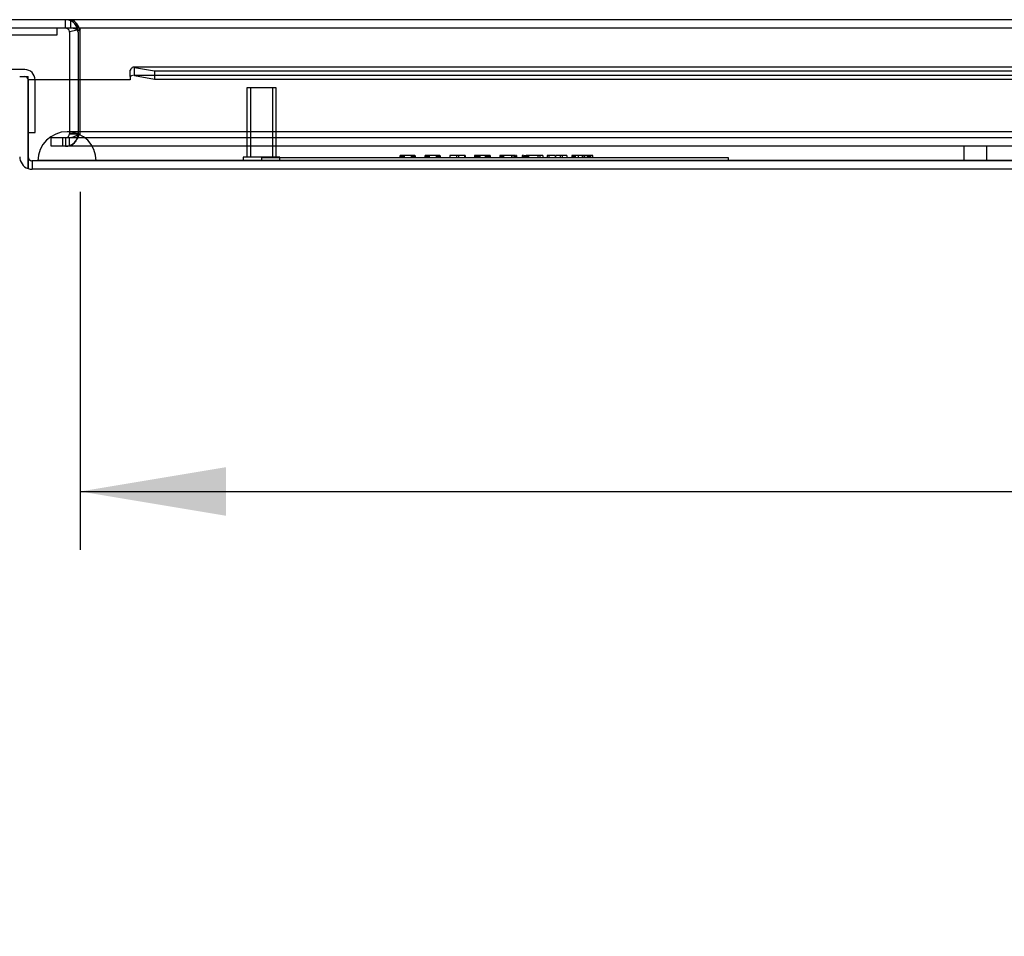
# Model space of a CAD drawing. Header units: inches. Extents: x 1 to 240, y -1 to 159.
# Tile 42 of 77: x 58.69 to 67.13, y 123.39 to 131.25. Entities that reach past the tile are written whole.
import ezdxf
from ezdxf.enums import TextEntityAlignment as Align
from ezdxf.lldxf.tags import DXFTag

# ---------------------------------------------------------------- set-up
doc = ezdxf.new("R2010")
doc.units = ezdxf.units.IN
doc.header["$MEASUREMENT"] = 0
for name, color, linetype in [('COM48601', 7, 'Continuous'), ('COM70220', 7, 'Continuous'), ('COM70726-3', 7, 'Continuous'), ('Default', 7, 'Continuous'), ('HNG10620-26B', 7, 'Continuous'), ('HNG10620-26C', 7, 'Continuous'), ('PKT99', 7, 'Continuous'), ('QLB20188', 7, 'Continuous'), ('STD26258', 7, 'Continuous')]:
    doc.layers.add(name, color=color, linetype=linetype)
doc.styles.add('SEACAD_Times_New_Roman', font='times.ttf')
tags = doc.linetypes.add('HIDDEN2', pattern=[0.1875, 0.125, -0.0625]).pattern_tags.tags
tags[6:7] = [DXFTag(74, 4), DXFTag(75, 0), DXFTag(340, '0'), DXFTag(46, 0.0), DXFTag(50, 0.0), DXFTag(44, 0.0), DXFTag(45, 0.0)]
tags[4:5] = [DXFTag(74, 4), DXFTag(75, 0), DXFTag(340, '0'), DXFTag(46, 0.0), DXFTag(50, 0.0), DXFTag(44, 0.0), DXFTag(45, 0.0)]
doc.dimstyles.new('HAMMOND_(STH_-_240x160)', dxfattribs={"dimtxt": 1, "dimasz": 1.25, "dimexe": 0.5, "dimexo": 0.5, "dimgap": 0.25, "dimtad": 0, "dimtih": 1, "dimtoh": 1, "dimlfac": 0.125, "dimzin": 0, "dimdsep": 46, "dimtxsty": 'SEACAD_Times_New_Roman', "dimblk1": '_SE_FILLED', "dimblk2": '_SE_FILLED', "dimsah": 1, "dimcen": 0.5, "dimadec": 0, "dimazin": 0, "dimtfac": 0.8, "dimtofl": 0, "dimtmove": 0, "dimatfit": 3, "dimfxl": 1, "dimtolj": 1, "dimtzin": 0, "dimarcsym": 0})

# ---------------------------------------------------------------- blocks, each defined once
blk = doc.blocks.new('SE7')
at = {"layer": 'COM48601', "color": 7, "linetype": 'Continuous'}
for p, q in [((59.6364, 130.7617), (59.6364, 130.8169)), ((72.2255, 130.8421), (59.6647, 130.8421)), ((59.6718, 130.8405), (59.8444, 130.8105)), ((59.6718, 130.7696), (59.6718, 130.8405)), ((59.8444, 130.8105), (72.2255, 130.8105)), ((59.8444, 130.8105), (59.8444, 130.7396)), ((58.6893, 130.7621), (58.7613, 130.7621)), ((58.7613, 130.0751), (58.7613, 130.7621)), ((58.7614, 130.7341), (58.7614, 130.0751)), ((59.6364, 130.7341), (58.7614, 130.7341)), ((59.6364, 130.7617), (59.6364, 130.7341)), ((59.6718, 130.7696), (59.8444, 130.7396)), ((59.8444, 130.7396), (72.2255, 130.7396)), ((58.7613, 129.9733), (58.7613, 130.0751)), ((58.7614, 130.0751), (58.7614, 129.9733)), ((86.7693, 129.9671), (58.7973, 129.9671))]:
    blk.add_line(p, q, dxfattribs=at)
at = {"layer": 'COM48601', "color": 7, "linetype": 'HIDDEN2'}
for p, q in [((85.9018, 130.7701), (59.6647, 130.7701)), ((86.7693, 130.0391), (58.7973, 130.0391)), ((58.7973, 130.0391), (58.7973, 129.9671))]:
    blk.add_line(p, q, dxfattribs=at)
at = {"layer": 'COM48601', "color": 7, "linetype": 'Continuous'}
for centre, radius, start, end in [((59.665, 130.7167), 0.0534, 98.3402, 122.4219), ((59.665, 130.7167), 0.0534, 82.62653, 90.23358), ((58.7973, 130.0751), 0.108, 180, 250.52878), ((58.7973, 130.0751), 0.108, 250.52878, 270)]:
    blk.add_arc(centre, radius, start, end, dxfattribs=at)
at = {"layer": 'COM48601', "color": 7, "linetype": 'HIDDEN2'}
blk.add_arc((58.7973, 130.0751), 0.036, 180, 270, dxfattribs=at)
blk.add_ellipse((58.7973, 130.0751), major_axis=(0, 0.036), ratio=0.997813, start_param=1.570796, end_param=3.141593, dxfattribs=at)
at = {"layer": 'COM48601', "color": 7, "linetype": 'Continuous'}
blk.add_ellipse((58.7973, 130.0751), major_axis=(0, 0.108), ratio=0.997813, start_param=2.801756, end_param=3.141593, dxfattribs=at)
blk.add_open_spline([(59.6718, 130.8405), (59.6659, 130.8432), (59.66, 130.8425), (59.6482, 130.8344), (59.6423, 130.827), (59.6364, 130.8169)], degree=3, knots=[0, 0, 0, 0, 0.5, 0.5, 1, 1, 1, 1], dxfattribs=at)
at = {"layer": 'COM70220', "color": 7, "linetype": 'HIDDEN2'}
for p, q in [((59.3453, 130.2891), (59.0953, 130.2891)), ((86.2833, 130.2891), (59.3453, 130.2891)), ((59.0953, 130.0431), (58.8463, 130.0411)), ((58.8463, 130.0411), (58.8463, 130.0401)), ((59.3453, 130.0411), (58.8463, 130.0411)), ((59.3453, 130.0401), (58.8463, 130.0401)), ((59.3443, 130.0411), (59.0953, 130.0431)), ((59.3453, 130.0431), (59.0953, 130.0431)), ((59.3443, 130.0401), (59.3443, 130.0411)), ((86.2833, 130.0431), (59.3453, 130.0431)), ((86.2833, 130.0411), (59.3453, 130.0411)), ((86.2833, 130.0401), (59.3453, 130.0401))]:
    blk.add_line(p, q, dxfattribs=at)
blk.add_arc((59.0953, 130.0391), 0.25, 0, 180, dxfattribs=at)
at = {"layer": 'COM70726-3', "color": 7, "linetype": 'HIDDEN2'}
for p, q in [((87.6592, 131.2491), (57.9693, 131.2491)), ((59.0813, 131.1771), (59.0813, 131.2491)), ((59.1283, 131.1771), (59.1283, 131.2491)), ((59.1813, 131.1621), (59.187, 131.1633)), ((59.2074, 131.1485), (59.2074, 131.1633)), ((59.1173, 130.7341), (59.1173, 130.2741)), ((59.1893, 130.7341), (59.1893, 130.2741)), ((59.2074, 130.2741), (59.2074, 130.7341)), ((58.9593, 130.1641), (58.9593, 130.2361)), ((59.0361, 130.2361), (58.9593, 130.2361)), ((59.056, 130.2361), (59.0361, 130.2361)), ((59.101, 130.2361), (59.056, 130.2361)), ((59.056, 130.2361), (59.056, 130.1641)), ((59.0813, 130.2361), (59.0813, 130.1641)), ((86.5275, 130.2361), (59.101, 130.2361)), ((59.1144, 130.2361), (59.1144, 130.1641)), ((59.1173, 130.2741), (59.1173, 130.2721)), ((59.1893, 130.2741), (59.1173, 130.2741)), ((59.1173, 130.2721), (59.1893, 130.2721)), ((59.1893, 130.2741), (59.1893, 130.2721)), ((59.2054, 130.2721), (59.2074, 130.2741)), ((59.0361, 130.1641), (58.9593, 130.1641)), ((59.056, 130.1641), (59.0361, 130.1641)), ((59.101, 130.1641), (59.056, 130.1641)), ((86.5275, 130.1641), (59.101, 130.1641))]:
    blk.add_line(p, q, dxfattribs=at)
at = {"layer": 'COM70726-3', "color": 7, "linetype": 'Continuous'}
for p, q in [((71.7432, 131.1771), (57.9693, 131.1771)), ((59.1165, 131.1485), (59.1813, 131.1621)), ((59.1173, 131.1411), (59.1173, 130.7341)), ((59.1893, 131.1411), (59.1893, 130.7341)), ((59.2074, 131.1411), (59.2074, 131.1485)), ((59.2074, 130.7341), (59.2074, 131.1411))]:
    blk.add_line(p, q, dxfattribs=at)
at = {"layer": 'COM70726-3', "color": 7, "linetype": 'HIDDEN2'}
for centre, radius, start, end in [((59.0813, 131.1411), 0.108, 11.81962, 90), ((59.0813, 130.2721), 0.108, 270, 0), ((59.0813, 130.2721), 0.036, 270, 0)]:
    blk.add_arc(centre, radius, start, end, dxfattribs=at)
at = {"layer": 'COM70726-3', "color": 7, "linetype": 'Continuous'}
for centre, radius, start, end in [((59.0813, 131.1411), 0.036, 11.81969, 89.99993), ((59.0813, 131.1411), 0.036, 0, 11.81962), ((59.1185, 131.0264), 0.1511, 53.93945, 86.26428), ((59.0813, 131.1411), 0.108, 0, 11.81962)]:
    blk.add_arc(centre, radius, start, end, dxfattribs=at)
at = {"layer": 'COM70726-3', "color": 7, "linetype": 'HIDDEN2'}
for points, knots in [([(59.2074, 131.1633), (59.2008, 131.1753), (59.1942, 131.1869), (59.181, 131.2078), (59.1744, 131.2172), (59.1613, 131.2327), (59.1547, 131.2388), (59.1415, 131.247), (59.1349, 131.2491), (59.1283, 131.2491)], [0, 0, 0, 0, 0.25, 0.25, 0.5, 0.5, 0.75, 0.75, 1, 1, 1, 1]), ([(59.1283, 131.2491), (59.1349, 131.2491), (59.1415, 131.247), (59.1547, 131.2388), (59.1613, 131.2327), (59.1744, 131.2172), (59.181, 131.2078), (59.1942, 131.1869), (59.2008, 131.1753), (59.2074, 131.1633)], [0, 0, 0, 0, 0.25, 0.25, 0.5, 0.5, 0.75, 0.75, 1, 1, 1, 1]), ([(59.2054, 130.2721), (59.1978, 130.258), (59.1903, 130.2439), (59.1751, 130.2177), (59.1675, 130.2058), (59.1523, 130.1858), (59.1447, 130.1778), (59.1296, 130.1669), (59.122, 130.1641), (59.1144, 130.1641)], [0, 0, 0, 0, 0.25, 0.25, 0.5, 0.5, 0.75, 0.75, 1, 1, 1, 1]), ([(59.2054, 130.2721), (59.1903, 130.2627), (59.1751, 130.2533), (59.1447, 130.24), (59.1296, 130.2361), (59.1144, 130.2361)], [0, 0, 0, 0, 0.5, 0.5, 1, 1, 1, 1])]:
    blk.add_open_spline(points, degree=3, knots=knots, dxfattribs=at)
at = {"layer": 'HNG10620-26B', "color": 7, "linetype": 'Continuous'}
for p, q in [((59.0073, 131.1771), (59.0073, 131.1171)), ((59.0073, 131.1171), (58.272, 131.1171))]:
    blk.add_line(p, q, dxfattribs=at)
at = {"layer": 'HNG10620-26C', "color": 7, "linetype": 'Continuous'}
for p, q in [((58.7323, 130.8221), (58.1913, 130.8221)), ((58.7613, 130.2821), (58.7614, 130.2821))]:
    blk.add_line(p, q, dxfattribs=at)
at = {"layer": 'HNG10620-26C', "color": 7, "linetype": 'HIDDEN2'}
for p, q in [((58.8213, 130.2821), (58.8213, 130.7331)), ((58.7614, 130.2821), (58.8213, 130.2821))]:
    blk.add_line(p, q, dxfattribs=at)
at = {"layer": 'HNG10620-26C', "color": 7, "linetype": 'Continuous'}
blk.add_arc((58.7323, 130.7331), 0.089, 0, 90, dxfattribs=at)
at = {"layer": 'HNG10620-26C', "color": 7, "linetype": 'HIDDEN2'}
blk.add_arc((58.7323, 130.7331), 0.029, 0, 90, dxfattribs=at)
at = {"layer": 'PKT99', "color": 7, "linetype": 'HIDDEN2'}
for p, q in [((66.7818, 130.1641), (66.7818, 130.0391)), ((66.9738, 130.1641), (66.9738, 130.0391))]:
    blk.add_line(p, q, dxfattribs=at)
at = {"layer": 'QLB20188', "color": 7, "linetype": 'HIDDEN2'}
for p, q in [((60.7613, 130.0691), (61.1363, 130.0691)), ((60.7613, 130.0691), (60.7613, 130.0391)), ((61.1363, 130.0691), (64.3863, 130.0691)), ((61.9469, 130.086), (61.9469, 130.0673)), ((61.9505, 130.086), (61.9505, 130.0673)), ((62.0769, 130.0841), (61.9505, 130.0841)), ((61.9606, 130.0841), (61.9606, 130.0691)), ((61.9615, 130.0841), (61.9615, 130.0691)), ((61.9655, 130.0841), (61.9655, 130.0691)), ((61.9664, 130.0841), (61.9664, 130.0691)), ((61.9765, 130.0841), (61.9765, 130.0691)), ((61.9795, 130.0841), (61.9795, 130.0691)), ((61.9837, 130.0841), (61.9837, 130.0691)), ((62.0435, 130.0841), (62.0435, 130.0691)), ((62.0481, 130.0841), (62.0481, 130.0691)), ((62.0482, 130.0841), (62.0482, 130.0691)), ((62.051, 130.0841), (62.051, 130.0691)), ((62.061, 130.0841), (62.061, 130.0691)), ((62.0621, 130.0673), (62.0621, 130.086)), ((62.0659, 130.0673), (62.0659, 130.086)), ((62.0668, 130.0841), (62.0668, 130.0691)), ((62.0712, 130.0841), (62.0712, 130.0691)), ((62.0769, 130.0673), (62.0769, 130.086)), ((62.0805, 130.0673), (62.0805, 130.086)), ((62.1608, 130.086), (62.1608, 130.0673)), ((62.1644, 130.086), (62.1644, 130.0673)), ((62.2908, 130.0841), (62.1644, 130.0841)), ((62.1745, 130.0841), (62.1745, 130.0691)), ((62.1754, 130.0841), (62.1754, 130.0691)), ((62.1794, 130.0841), (62.1794, 130.0691)), ((62.1803, 130.0841), (62.1803, 130.0691)), ((62.1904, 130.0841), (62.1904, 130.0691)), ((62.1934, 130.0841), (62.1934, 130.0691)), ((62.1977, 130.0841), (62.1977, 130.0691)), ((62.2574, 130.0841), (62.2574, 130.0691)), ((62.262, 130.0841), (62.262, 130.0691)), ((62.2621, 130.0841), (62.2621, 130.0691)), ((62.2649, 130.0841), (62.2649, 130.0691)), ((62.2749, 130.0841), (62.2749, 130.0691)), ((62.276, 130.0673), (62.276, 130.086)), ((62.2798, 130.0673), (62.2798, 130.086)), ((62.2807, 130.0841), (62.2807, 130.0691)), ((62.2851, 130.0841), (62.2851, 130.0691)), ((62.2908, 130.0673), (62.2908, 130.086)), ((62.2944, 130.0673), (62.2944, 130.086)), ((62.3745, 130.086), (62.3745, 130.0673)), ((62.3842, 130.0841), (62.3767, 130.0841)), ((62.3767, 130.0841), (62.3767, 130.0691)), ((62.4343, 130.0841), (62.3842, 130.0841)), ((62.5012, 130.0841), (62.4343, 130.0841)), ((62.4343, 130.0841), (62.4343, 130.0691)), ((62.449, 130.0841), (62.449, 130.0691)), ((62.5002, 130.0841), (62.4991, 130.0841)), ((62.507, 130.0841), (62.5012, 130.0841)), ((62.5012, 130.0841), (62.5012, 130.0691)), ((62.5065, 130.0841), (62.5065, 130.0691)), ((62.5066, 130.0841), (62.5066, 130.0691)), ((62.507, 130.0841), (62.507, 130.0691)), ((62.5087, 130.0673), (62.5087, 130.086)), ((62.5088, 130.0673), (62.5088, 130.086)), ((62.5922, 130.0841), (62.5884, 130.0841)), ((62.5884, 130.0841), (62.5884, 130.0691)), ((62.601, 130.0841), (62.5922, 130.0841)), ((62.5922, 130.0841), (62.5922, 130.0691)), ((62.6121, 130.0841), (62.601, 130.0841)), ((62.601, 130.0841), (62.601, 130.0691)), ((62.603, 130.0841), (62.603, 130.0691)), ((62.6089, 130.0841), (62.6089, 130.0691)), ((62.6109, 130.0841), (62.6109, 130.0691)), ((62.6314, 130.0841), (62.6121, 130.0841)), ((62.6121, 130.0841), (62.6121, 130.0691)), ((62.617, 130.0841), (62.617, 130.0691)), ((62.622, 130.0841), (62.622, 130.0691)), ((62.7001, 130.0841), (62.6314, 130.0841)), ((62.6314, 130.0841), (62.6314, 130.0691)), ((62.6333, 130.0841), (62.6333, 130.0691)), ((62.6795, 130.0841), (62.6795, 130.0691)), ((62.6889, 130.0841), (62.6889, 130.0691)), ((62.699, 130.0841), (62.699, 130.0691)), ((62.7226, 130.0841), (62.7001, 130.0841)), ((62.7022, 130.0841), (62.7022, 130.0691)), ((62.708, 130.0841), (62.708, 130.0691)), ((62.71, 130.0841), (62.71, 130.0691)), ((62.7186, 130.0841), (62.7186, 130.0691)), ((62.7226, 130.0841), (62.7226, 130.0691)), ((62.8053, 130.0841), (62.8053, 130.0691)), ((62.8054, 130.086), (62.8054, 130.0673)), ((62.8251, 130.0841), (62.8054, 130.0841)), ((62.8074, 130.0841), (62.8074, 130.0691)), ((62.8088, 130.0841), (62.8088, 130.0691)), ((62.818, 130.0841), (62.818, 130.0691)), ((62.82, 130.0841), (62.82, 130.0691)), ((62.82, 130.0841), (62.82, 130.0691)), ((62.8203, 130.086), (62.8203, 130.0673)), ((62.9051, 130.0841), (62.8251, 130.0841)), ((62.8251, 130.0841), (62.8251, 130.0691)), ((62.8354, 130.0841), (62.8354, 130.0691)), ((62.9395, 130.0841), (62.9051, 130.0841)), ((62.9051, 130.0841), (62.9051, 130.0691)), ((62.9059, 130.0841), (62.9059, 130.0691)), ((62.925, 130.0841), (62.925, 130.0691)), ((62.9277, 130.0841), (62.9277, 130.0691)), ((62.9324, 130.0841), (62.9324, 130.0691)), ((62.9395, 130.0673), (62.9395, 130.086)), ((62.9466, 130.0841), (62.9432, 130.0841)), ((62.9466, 130.0841), (62.9466, 130.0691)), ((62.9966, 130.086), (62.9966, 130.0673)), ((63.0072, 130.0841), (62.9966, 130.0841)), ((63.0035, 130.0841), (63.0035, 130.0691)), ((63.0072, 130.0841), (63.0072, 130.0691)), ((63.0113, 130.086), (63.0113, 130.0673)), ((63.0119, 130.086), (63.0119, 130.0673)), ((63.0119, 130.0841), (63.029, 130.0841)), ((63.0168, 130.0841), (63.0168, 130.0691)), ((63.0191, 130.0841), (63.0191, 130.0691)), ((63.0249, 130.0841), (63.0249, 130.0691)), ((63.0267, 130.086), (63.0267, 130.0673)), ((63.0735, 130.0841), (63.029, 130.0841)), ((63.029, 130.0841), (63.029, 130.0691)), ((63.0326, 130.0841), (63.0326, 130.0691)), ((63.0406, 130.0841), (63.0363, 130.0841)), ((63.0406, 130.0841), (63.0406, 130.0691)), ((63.0492, 130.0841), (63.0492, 130.0691)), ((63.1654, 130.0841), (63.0735, 130.0841)), ((63.1312, 130.0841), (63.1312, 130.0691)), ((63.1457, 130.0841), (63.1457, 130.0691)), ((63.1729, 130.0841), (63.1654, 130.0841)), ((63.1729, 130.0841), (63.1729, 130.0691)), ((63.1752, 130.0673), (63.1752, 130.086)), ((63.2255, 130.0841), (63.2106, 130.0841)), ((63.2106, 130.0841), (63.2106, 130.0691)), ((63.2746, 130.0841), (63.2255, 130.0841)), ((63.2255, 130.0841), (63.2255, 130.0691)), ((63.278, 130.086), (63.278, 130.0673)), ((63.2877, 130.0841), (63.2802, 130.0841)), ((63.2802, 130.0841), (63.2802, 130.0691)), ((63.3722, 130.0841), (63.2877, 130.0841)), ((63.3226, 130.0841), (63.3226, 130.0691)), ((63.3374, 130.0841), (63.3374, 130.0691)), ((63.3797, 130.0841), (63.3722, 130.0841)), ((63.3797, 130.0841), (63.3797, 130.0691)), ((63.382, 130.0673), (63.382, 130.086)), ((63.4218, 130.086), (63.4218, 130.0673)), ((63.4487, 130.0841), (63.4218, 130.0841)), ((63.422, 130.086), (63.422, 130.0673)), ((63.4236, 130.0841), (63.4236, 130.0691)), ((63.4747, 130.0841), (63.436, 130.0841)), ((63.436, 130.0841), (63.436, 130.0691)), ((63.4366, 130.0841), (63.4366, 130.0691)), ((63.4402, 130.0841), (63.4402, 130.0691)), ((63.4482, 130.0841), (63.4482, 130.0691)), ((63.5731, 130.0841), (63.4487, 130.0841)), ((63.4487, 130.0841), (63.4487, 130.0691)), ((63.4747, 130.0841), (63.4747, 130.0691)), ((63.5091, 130.0841), (63.5091, 130.0691)), ((63.5255, 130.0841), (63.5255, 130.0691)), ((63.5286, 130.0841), (63.5286, 130.0691)), ((63.5294, 130.0841), (63.5294, 130.0691)), ((63.5537, 130.0841), (63.5537, 130.0691)), ((63.5619, 130.0841), (63.5619, 130.0691)), ((63.5625, 130.0841), (63.5625, 130.0691)), ((63.5638, 130.0841), (63.5638, 130.0691)), ((63.5659, 130.0673), (63.5659, 130.086)), ((63.6, 130.0841), (63.5731, 130.0841)), ((63.5731, 130.0841), (63.5731, 130.0691)), ((63.5792, 130.0841), (63.5792, 130.0691)), ((63.5854, 130.0673), (63.5854, 130.086)), ((63.6, 130.0673), (63.6, 130.086)), ((64.3863, 130.0691), (64.7613, 130.0691)), ((64.7613, 130.0691), (64.7613, 130.0391))]:
    blk.add_line(p, q, dxfattribs=at)
at = {"layer": 'STD26258', "color": 7, "linetype": 'HIDDEN2'}
for p, q in [((60.8863, 130.6641), (60.6363, 130.6641)), ((60.6363, 130.6641), (60.6363, 130.0704)), ((60.6669, 130.6641), (60.6669, 130.0704)), ((60.8556, 130.6641), (60.8556, 130.0704)), ((60.8863, 130.0704), (60.8863, 130.6641)), ((60.9175, 130.0704), (60.605, 130.0704)), ((60.605, 130.0704), (60.605, 130.0391)), ((60.9175, 130.0391), (60.9175, 130.0704))]:
    blk.add_line(p, q, dxfattribs=at)
blk = doc.blocks.new('DMBLK2264')
at = {"layer": 'Default', "linetype": 'Continuous'}
for points in [[(60.4574, 126.9976), (60.4574, 127.4142), (59.2074, 127.2059)], [(85.1712, 126.9976), (86.4212, 127.2059), (85.1712, 127.4142)]]:
    blk.add_hatch(color=7, dxfattribs=at).paths.add_polyline_path(points)
at = {"layer": 'Default', "color": 7, "linetype": 'Continuous'}
for p, q in [((59.2074, 129.7741), (59.2074, 126.7059)), ((86.4212, 129.7741), (86.4212, 126.7059)), ((59.2074, 127.2059), (69.2178, 127.2059)), ((76.4107, 127.2059), (86.4212, 127.2059))]:
    blk.add_line(p, q, dxfattribs=at)
at = {"layer": 'Default', "color": 7, "linetype": 'Continuous', "style": 'SEACAD_Times_New_Roman'}
for s, p in [('27.21', (71.1081, 127.7059)), ('DOOR', (70.7171, 126.2059)), ('OPENING', (69.5678, 124.7059))]:
    blk.add_text(s, height=1, dxfattribs=at).set_placement(p, align=Align.TOP_LEFT)
blk = doc.blocks.new('_SE_FILLED')
at = {"color": 0}
blk.add_line((0, 0), (-1, 0), dxfattribs=at)
blk.add_solid([(0, 0), (-1, -0.1665), (-1, 0.1665), (0, 0)], dxfattribs=at)

msp = doc.modelspace()

# ---------------------------------------------------------------- block references
at = {"layer": 'Default'}
msp.add_blockref('SE7', (0, 0), dxfattribs=at)

# ---------------------------------------------------------------- dimensions: what is measured, and where the dimension line sits
at = {"layer": 'Default', "color": 7, "linetype": 'Continuous'}
dim = msp.add_linear_dim(base=(59.2074, 127.2059), p1=(59.2074, 131.1411), p2=(86.4212, 131.1411), angle=0, text='\\A1;<>\\PDOOR\\XOPENING', dimstyle='HAMMOND_(STH_-_240x160)', override={"dimlfac": 1}, dxfattribs=at)
dim.commit()
dim.dimension.update_dxf_attribs({"geometry": 'DMBLK2264', "text_midpoint": (72.8143, 127.2059), "dimtype": 161})

doc.saveas('drawing.dxf')
